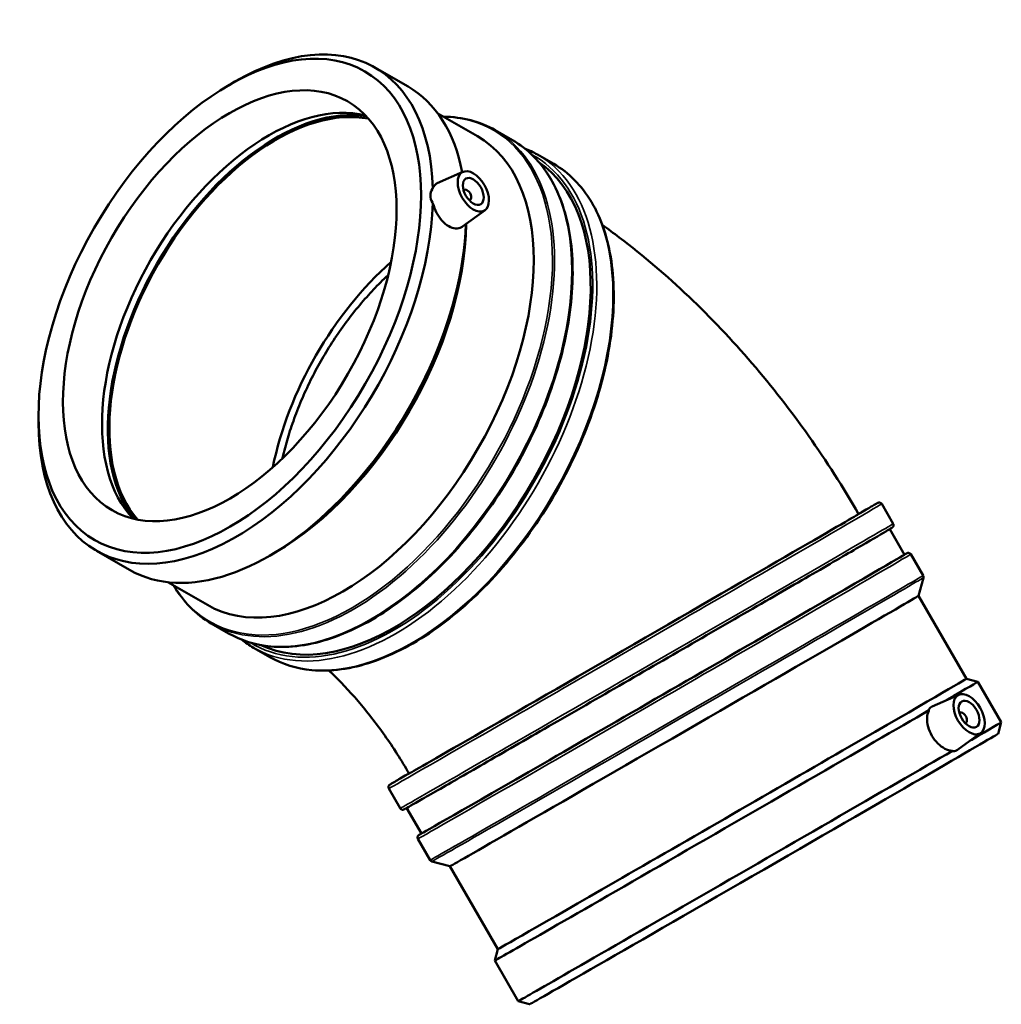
# Model space of a CAD drawing. Header units: millimetres. Extents: x -43 to 1144, y -318 to 1203.
# Tile 10 of 10: x 811 to 1144, y 699 to 1033. Entities that reach past the tile are written whole.
import ezdxf

# ---------------------------------------------------------------- set-up
doc = ezdxf.new("R2010")
doc.units = ezdxf.units.MM
doc.layers.add('Visible (ISO)', color=7, linetype='Continuous', lineweight=50)
doc.layers.add('Visible Narrow (ISO)', color=7, linetype='Continuous', lineweight=35)

msp = doc.modelspace()

# ---------------------------------------------------------------- linework, layer by layer
at = {"layer": 'Visible (ISO)'}
for p, q in [((931.613, 1016.386), (942.846, 1009.918)), ((882.162, 1010.44), (884.161, 1011.599)), ((952.947, 1000.827), (966.398, 993.081)), ((972.43, 995.108), (978.317, 991.718)), ((986.767, 986.852), (992.254, 983.692)), ((961.486, 980.983), (952.775, 977.14)), ((961.87, 974.874), (961.695, 974.773)), ((963.866, 971.407), (963.691, 971.307)), ((968.957, 968.009), (961.293, 962.427)), ((817.548, 898.236), (817.548, 895.925)), ((1107.357, 861.636), (1103.477, 868.357)), ((1111.179, 851.158), (1106.179, 859.817)), ((837.226, 852.481), (848.459, 846.012)), ((897.909, 851.959), (895.911, 850.799)), ((1117.495, 844.077), (1113.332, 851.287)), ((861.392, 841.838), (874.842, 834.093)), ((1115.95, 837.219), (1117.592, 843.345)), ((1132.187, 809.097), (1115.95, 837.219)), ((876.117, 827.858), (882.004, 824.468)), ((890.454, 819.602), (895.941, 816.442)), ((1132.186, 809.097), (1136.062, 808.059)), ((1144.005, 794.301), (1136.062, 808.058)), ((1129.584, 803.678), (1120.591, 799.711)), ((1129.967, 797.569), (1129.793, 797.469)), ((1131.964, 794.103), (1131.789, 794.002)), ((1142.967, 790.425), (1144.005, 794.301)), ((1137.055, 790.705), (1129.109, 784.917)), ((940.215, 765.136), (936.335, 771.856)), ((947.379, 756.588), (942.379, 765.247)), ((950.352, 747.577), (946.19, 754.787)), ((957.064, 745.486), (950.938, 747.127)), ((973.301, 717.364), (957.064, 745.486)), ((973.301, 717.364), (972.262, 713.489)), ((980.205, 699.731), (972.262, 713.488)), ((984.081, 698.692), (980.205, 699.731))]:
    msp.add_line(p, q, dxfattribs=at)
for centre, major_axis, ratio, start_param, end_param in [((884.419, 934.434), (47.193, 81.953), 0.5780931, 5.5279893, 7.0705172), ((895.652, 927.965), (47.193, 81.953), 0.5780931, 5.692967, 6.2831853), ((895.652, 927.965), (-39.923, -69.327), 0.5780931, 3.3075226, 6.1172554), ((898.145, 926.529), (-40.297, -69.976), 0.5780931, 3.3615696, 6.0632083), ((898.145, 926.529), (-39.923, -69.327), 0.5780931, 3.3391497, 6.0856283), ((920.62, 913.587), (45.778, 79.494), 0.5780931, 3.1415927, 6.2831853), ((937.928, 903.62), (47.193, 81.953), 0.5780931, 3.1879613, 6.2368167), ((962.868, 973.14), (-0.998, 1.733), 0.5780931, 2.9593736, 6.4654043), ((884.419, 934.434), (-47.193, -81.953), 0.5780931, 5.4958534, 8.6053102), ((895.652, 927.965), (-47.193, -81.953), 0.5780931, 0, 2.3133903), ((897.658, 926.81), (-45.778, -79.494), 0.5780931, 0.7873319, 2.3430515), ((951.71, 895.684), (39.923, 69.327), 0.5780931, 1.0442257, 2.0973669), ((1019.424, 820.942), (76.21, 44), 0.0015778, 3.1415927, 6.2831853), ((1029.279, 803.873), (-81.9, -47.285), 0.0015778, 0, 3.1415927), ((1036.507, 791.353), (-79.443, -45.867), 0.0015778, 0.0015779, 3.1400148), ((1052.744, 763.23), (-79.443, -45.867), 0.0015778, 0, 3.1415927), ((1054.162, 760.773), (81.9, 47.285), 0.0015778, 5.7689669, 6.2847632), ((1054.162, 760.773), (-81.9, -47.285), 0.0015778, 6.2816075, 8.7762514), ((1130.966, 795.836), (0.998, -1.733), 0.5780931, 6.1009663, 9.606997), ((1062.105, 747.016), (81.9, 47.285), 0.0015778, 5.7763684, 6.2831853), ((1063.524, 744.559), (-79.443, -45.867), 0.0015778, 0.0015779, 3.1400148), ((1062.105, 747.016), (-81.9, -47.285), 0.0015778, 0, 2.4930661)]:
    msp.add_ellipse(centre, major_axis=major_axis, ratio=ratio, start_param=start_param, end_param=end_param, dxfattribs=at)
for centre, major_axis in [((882.413, 935.589), (45.778, 79.494)), ((882.413, 935.589), (39.923, 69.327)), ((964.989, 974.362), (-3.743, 6.499)), ((964.989, 974.362), (-2.495, 4.333)), ((1133.087, 797.057), (-3.743, 6.499)), ((1133.087, 797.057), (-2.495, 4.333))]:
    msp.add_ellipse(centre, major_axis=major_axis, ratio=0.5780931, dxfattribs=at)
for points, knots in [([(954.902, 999.701), (958.099, 999.663), (961.177, 999.263), (967.051, 997.735), (969.842, 996.599), (972.43, 995.108)], [6.75356761, 6.75356761, 6.75356761, 6.75356761, 6.90918339, 6.90918339, 7.06664976, 7.06664976, 7.06664976, 7.06664976]), ([(978.317, 991.718), (983.474, 988.748), (987.812, 984.367), (994.452, 973.209), (996.73, 966.404), (998.99, 951.031), (998.948, 942.445), (996.535, 924.403), (994.163, 914.949), (987.336, 896.135), (982.885, 886.778), (972.353, 869.098), (966.276, 860.778), (953.101, 846.009), (946.006, 839.564), (931.498, 829.2), (924.087, 825.285), (909.695, 820.413), (902.713, 819.452), (891.098, 820.518), (886.274, 822.009), (882.004, 824.468)], [0.7834645, 0.7834645, 0.7834645, 0.7834645, 1.0972449, 1.0972449, 1.415361, 1.415361, 1.7367848, 1.7367848, 2.0584151, 2.0584151, 2.379761, 2.379761, 2.7010023, 2.7010023, 3.0223861, 3.0223861, 3.3440535, 3.3440535, 3.6652531, 3.6652531, 3.9250571, 3.9250571, 3.9250571, 3.9250571]), ([(992.254, 983.692), (997.411, 980.723), (1001.749, 976.341), (1008.389, 965.183), (1010.667, 958.378), (1012.927, 943.005), (1012.885, 934.419), (1010.472, 916.377), (1008.1, 906.923), (1001.273, 888.109), (996.822, 878.752), (986.291, 861.072), (980.213, 852.753), (967.039, 837.984), (959.943, 831.538), (945.435, 821.174), (938.025, 817.259), (923.632, 812.387), (916.65, 811.426), (905.036, 812.492), (900.211, 813.983), (895.941, 816.442)], [0.7834645, 0.7834645, 0.7834645, 0.7834645, 1.0972449, 1.0972449, 1.415361, 1.415361, 1.7367848, 1.7367848, 2.0584151, 2.0584151, 2.379761, 2.379761, 2.7010023, 2.7010023, 3.0223861, 3.0223861, 3.3440535, 3.3440535, 3.6652531, 3.6652531, 3.9250571, 3.9250571, 3.9250571, 3.9250571]), ([(951.256, 970.438), (951.21, 970.505), (951.165, 970.573), (950.669, 971.37), (950.427, 972.175), (950.427, 973.709), (950.669, 974.501), (951.165, 975.275), (951.21, 975.341), (951.256, 975.406)], [1.52262875, 1.52262875, 1.52262875, 1.52262875, 1.54914018, 1.54914018, 1.83052548, 1.83052548, 2.11191077, 2.11191077, 2.1384222, 2.1384222, 2.1384222, 2.1384222]), ([(951.256, 975.406), (951.274, 975.455), (951.293, 975.502), (951.593, 976.216), (952.017, 976.714), (952.599, 977.056), (952.685, 977.1), (952.775, 977.139)], [4.15048207, 4.15048207, 4.15048207, 4.15048207, 4.17294844, 4.17294844, 4.49380953, 4.49380953, 4.54712359, 4.54712359, 4.54712359, 4.54712359]), ([(961.292, 962.427), (961.206, 962.364), (961.117, 962.305), (960.459, 961.919), (959.746, 961.748), (958.212, 961.858), (957.391, 962.138), (955.877, 963.01), (955.085, 963.659), (953.654, 965.257), (953.014, 966.206), (952.017, 968.098), (951.593, 969.169), (951.293, 970.291), (951.274, 970.365), (951.256, 970.438)], [1.8743838, 1.8743838, 1.8743838, 1.8743838, 1.9257513, 1.9257513, 2.2469048, 2.2469048, 2.5680582, 2.5680582, 2.8892117, 2.8892117, 3.2103652, 3.2103652, 3.5312263, 3.5312263, 3.5536926, 3.5536926, 3.5536926, 3.5536926]), ([(1008.731, 963.01), (1010.673, 961.619), (1012.594, 960.202), (1022.715, 952.52), (1030.566, 945.8), (1045.558, 931.534), (1052.698, 923.989), (1066.256, 908.194), (1072.673, 899.945), (1084.742, 882.857), (1090.394, 874.019), (1095.634, 864.942)], [4.83312604, 4.83312604, 4.83312604, 4.83312604, 4.86946861, 4.86946861, 5.02654825, 5.02654825, 5.18362788, 5.18362788, 5.34070751, 5.34070751, 5.49778714, 5.49778714, 5.49778714, 5.49778714]), ([(936.124, 945.995), (936.086, 945.959), (936.047, 945.924), (934.316, 944.314), (932.684, 942.69), (929.621, 939.459), (928.048, 937.702), (924.92, 933.976), (923.366, 932.008), (920.359, 927.953), (918.907, 925.866), (916.174, 921.685), (914.892, 919.592), (912.547, 915.528), (911.375, 913.369), (909.12, 908.906), (908.038, 906.602), (906.029, 901.964), (905.101, 899.63), (903.436, 895.051), (902.7, 892.807), (901.43, 888.527), (900.837, 886.293), (900.302, 883.958), (900.285, 883.884), (900.269, 883.811)], [2.0936211, 2.0936211, 2.0936211, 2.0936211, 2.1095266, 2.1095266, 2.8127021, 2.8127021, 3.5162179, 3.5162179, 4.2197336, 4.2197336, 4.9232494, 4.9232494, 5.6267651, 5.6267651, 6.3308891, 6.3308891, 7.035013, 7.035013, 7.7391369, 7.7391369, 8.4432609, 8.4432609, 9.148405, 9.148405, 9.1712574, 9.1712574, 9.1712574, 9.1712574]), ([(1103.477, 868.357), (1103.425, 868.447), (1103.358, 868.528), (1103.211, 868.66), (1103.132, 868.709), (1102.97, 868.787), (1102.893, 868.808), (1102.745, 868.838), (1102.683, 868.84), (1102.577, 868.839), (1102.537, 868.834), (1102.465, 868.824), (1102.437, 868.818), (1102.377, 868.803), (1102.354, 868.796), (1102.292, 868.776), (1102.273, 868.767), (1102.181, 868.728), (1102.169, 868.719), (1102.029, 868.646), (1101.867, 868.556), (1101.361, 868.273), (1101.022, 868.082), (1100.176, 867.603), (1099.669, 867.314), (1098.496, 866.646), (1097.832, 866.267), (1096.625, 865.577), (1096.13, 865.294), (1095.604, 864.993)], [0.61639068, 0.61639068, 0.61639068, 0.61639068, 0.61690171, 0.61690171, 0.61746443, 0.61746443, 0.61818966, 0.61818966, 0.61916752, 0.61916752, 0.62031608, 0.62031608, 0.62174301, 0.62174301, 0.62402872, 0.62402872, 0.62929211, 0.62929211, 0.65334978, 0.65334978, 0.73139038, 0.73139038, 0.81040414, 0.81040414, 0.88943596, 0.88943596, 0.96750905, 0.96750905, 1.01631458, 1.01631458, 1.01631458, 1.01631458]), ([(940.215, 765.136), (940.267, 765.046), (940.334, 764.965), (940.481, 764.832), (940.56, 764.784), (940.722, 764.706), (940.799, 764.685), (940.947, 764.655), (941.009, 764.653), (941.115, 764.654), (941.155, 764.659), (941.228, 764.669), (941.256, 764.675), (941.315, 764.689), (941.338, 764.697), (941.4, 764.717), (941.419, 764.726), (941.511, 764.765), (941.523, 764.774), (941.987, 765.016), (943.614, 765.942), (949.649, 769.392), (954.033, 771.906), (965.03, 778.226), (971.64, 782.03), (986.42, 790.543), (994.587, 795.25), (1011.652, 805.093), (1020.547, 810.227), (1038.164, 820.4), (1046.884, 825.439), (1063.266, 834.911), (1070.925, 839.343), (1084.408, 847.151), (1090.23, 850.526), (1099.446, 855.879), (1102.838, 857.855), (1105.568, 859.456), (1106.112, 859.776), (1106.66, 860.103), (1106.797, 860.185), (1106.943, 860.275), (1106.98, 860.298), (1107.036, 860.334), (1107.052, 860.344), (1107.102, 860.381), (1107.12, 860.392), (1107.187, 860.453), (1107.206, 860.472), (1107.248, 860.517), (1107.262, 860.534), (1107.304, 860.587), (1107.336, 860.628), (1107.404, 860.758), (1107.441, 860.834), (1107.486, 861.053), (1107.499, 861.18), (1107.452, 861.43), (1107.414, 861.538), (1107.357, 861.636)], [3.7579833, 3.7579833, 3.7579833, 3.7579833, 3.7584944, 3.7584944, 3.7590571, 3.7590571, 3.7597823, 3.7597823, 3.7607602, 3.7607602, 3.7619087, 3.7619087, 3.7633357, 3.7633357, 3.7656214, 3.7656214, 3.7708848, 3.7708848, 3.7949424, 3.7949424, 4.1091017, 4.1091017, 4.4293377, 4.4293377, 4.7493719, 4.7493719, 5.0693832, 5.0693832, 5.3893892, 5.3893892, 5.7093944, 5.7093944, 6.0294016, 6.0294016, 6.3494178, 6.3494178, 6.6694794, 6.6694794, 6.7845277, 6.7845277, 6.8420518, 6.8420518, 6.8708139, 6.8708139, 6.885195, 6.885195, 6.8923855, 6.8923855, 6.8946344, 6.8946344, 6.8956196, 6.8956196, 6.8970585, 6.8970585, 6.8981724, 6.8981724, 6.8990195, 6.8990195, 6.899576, 6.899576, 6.899576, 6.899576]), ([(1113.332, 851.287), (1113.28, 851.378), (1113.213, 851.458), (1113.066, 851.591), (1112.987, 851.64), (1112.825, 851.718), (1112.748, 851.739), (1112.6, 851.768), (1112.538, 851.77), (1112.432, 851.77), (1112.392, 851.765), (1112.32, 851.755), (1112.292, 851.748), (1112.232, 851.734), (1112.209, 851.727), (1112.147, 851.706), (1112.128, 851.698), (1112.036, 851.658), (1112.024, 851.65), (1111.845, 851.556), (1111.59, 851.414), (1111.168, 851.177)], [0.61639068, 0.61639068, 0.61639068, 0.61639068, 0.61690171, 0.61690171, 0.61746443, 0.61746443, 0.61818966, 0.61818966, 0.61916752, 0.61916752, 0.62031608, 0.62031608, 0.62174301, 0.62174301, 0.62402872, 0.62402872, 0.62929211, 0.62929211, 0.65334978, 0.65334978, 0.75942283, 0.75942283, 0.75942283, 0.75942283]), ([(1117.592, 843.345), (1117.6, 843.376), (1117.608, 843.411), (1117.619, 843.488), (1117.623, 843.531), (1117.625, 843.626), (1117.622, 843.677), (1117.607, 843.787), (1117.593, 843.845), (1117.554, 843.963), (1117.527, 844.022), (1117.495, 844.077)], [0.61481283, 0.61481283, 0.61481283, 0.61481283, 0.6151284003, 0.6151284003, 0.6154439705, 0.6154439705, 0.6157595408, 0.6157595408, 0.616075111, 0.616075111, 0.6163906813, 0.6163906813, 0.6163906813, 0.6163906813]), ([(876.117, 827.858), (873.529, 829.348), (871.145, 831.192), (866.875, 835.505), (864.984, 837.967), (863.347, 840.712)], [3.92505711, 3.92505711, 3.92505711, 3.92505711, 4.08252348, 4.08252348, 4.23813926, 4.23813926, 4.23813926, 4.23813926]), ([(915.968, 811.891), (916.225, 811.652), (916.482, 811.41), (919.757, 808.293), (922.86, 805.033), (929.001, 797.879), (932.039, 793.985), (937.857, 785.748), (940.637, 781.405), (943.213, 776.942)], [5.01313554, 5.01313554, 5.01313554, 5.01313554, 5.02654825, 5.02654825, 5.18362788, 5.18362788, 5.34070751, 5.34070751, 5.49778714, 5.49778714, 5.49778714, 5.49778714]), ([(1127.422, 784.623), (1127.369, 784.625), (1127.316, 784.628), (1126.496, 784.687), (1125.654, 784.952), (1124.074, 785.778), (1123.23, 786.393), (1121.693, 787.925), (1121, 788.843), (1120.465, 789.77), (1119.93, 790.697), (1119.481, 791.756), (1118.922, 793.855), (1118.81, 794.895), (1118.883, 796.679), (1119.073, 797.543), (1119.431, 798.286), (1119.455, 798.333), (1119.479, 798.38)], [4.1504821, 4.1504821, 4.1504821, 4.1504821, 4.1729484, 4.1729484, 4.4938095, 4.4938095, 4.814963, 4.814963, 5.1361165, 5.1361165, 5.1361165, 5.4572699, 5.4572699, 5.7784234, 5.7784234, 6.0992845, 6.0992845, 6.1217509, 6.1217509, 6.1217509, 6.1217509]), ([(1119.479, 798.38), (1119.481, 798.42), (1119.484, 798.46), (1119.544, 798.918), (1119.827, 799.29), (1120.387, 799.615), (1120.486, 799.664), (1120.592, 799.711)], [1.52262875, 1.52262875, 1.52262875, 1.52262875, 1.54914018, 1.54914018, 1.83052548, 1.83052548, 1.88483779, 1.88483779, 1.88483779, 1.88483779]), ([(1129.109, 784.918), (1129.021, 784.854), (1128.935, 784.796), (1128.381, 784.475), (1127.918, 784.413), (1127.494, 784.587), (1127.458, 784.604), (1127.422, 784.623)], [1.77947776, 1.77947776, 1.77947776, 1.77947776, 1.83052548, 1.83052548, 2.11191077, 2.11191077, 2.1384222, 2.1384222, 2.1384222, 2.1384222]), ([(943.184, 776.993), (941.364, 775.933), (939.911, 775.085), (938.124, 774.037), (937.58, 773.716), (937.032, 773.39), (936.895, 773.307), (936.749, 773.218), (936.712, 773.195), (936.656, 773.159), (936.641, 773.148), (936.59, 773.112), (936.573, 773.101), (936.506, 773.039), (936.486, 773.021), (936.445, 772.976), (936.43, 772.959), (936.388, 772.906), (936.357, 772.865), (936.288, 772.735), (936.251, 772.658), (936.206, 772.44), (936.194, 772.313), (936.24, 772.063), (936.278, 771.955), (936.335, 771.856)], [3.35805984, 3.35805984, 3.35805984, 3.35805984, 3.52788676, 3.52788676, 3.64293504, 3.64293504, 3.70045919, 3.70045919, 3.72922126, 3.72922126, 3.7436023, 3.7436023, 3.75079282, 3.75079282, 3.7530418, 3.7530418, 3.75402691, 3.75402691, 3.75546581, 3.75546581, 3.75657976, 3.75657976, 3.75742685, 3.75742685, 3.75798333, 3.75798333, 3.75798333, 3.75798333]), ([(947.368, 756.606), (947.258, 756.541), (947.159, 756.482), (946.887, 756.321), (946.75, 756.238), (946.604, 756.148), (946.567, 756.125), (946.511, 756.089), (946.496, 756.079), (946.445, 756.042), (946.428, 756.031), (946.361, 755.97), (946.341, 755.952), (946.3, 755.906), (946.285, 755.89), (946.243, 755.836), (946.212, 755.795), (946.143, 755.665), (946.106, 755.589), (946.061, 755.37), (946.049, 755.244), (946.095, 754.993), (946.133, 754.885), (946.19, 754.787)], [3.61495118, 3.61495118, 3.61495118, 3.61495118, 3.64293504, 3.64293504, 3.70045919, 3.70045919, 3.72922126, 3.72922126, 3.7436023, 3.7436023, 3.75079282, 3.75079282, 3.7530418, 3.7530418, 3.75402691, 3.75402691, 3.75546581, 3.75546581, 3.75657976, 3.75657976, 3.75742685, 3.75742685, 3.75798333, 3.75798333, 3.75798333, 3.75798333]), ([(950.352, 747.577), (950.384, 747.522), (950.422, 747.469), (950.504, 747.376), (950.548, 747.336), (950.635, 747.267), (950.678, 747.239), (950.761, 747.193), (950.8, 747.175), (950.874, 747.147), (950.907, 747.136), (950.938, 747.127)], [3.7579833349, 3.7579833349, 3.7579833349, 3.7579833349, 3.7582989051, 3.7582989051, 3.7586144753, 3.7586144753, 3.7589300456, 3.7589300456, 3.7592456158, 3.7592456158, 3.7595611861, 3.7595611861, 3.7595611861, 3.7595611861])]:
    msp.add_open_spline(points, degree=3, knots=knots, dxfattribs=at)
for points in [[(982.361, 988.971), (983.886, 988.372), (985.357, 987.664), (986.767, 986.852)], [(890.454, 819.602), (889.043, 820.414), (887.693, 821.331), (886.409, 822.348)]]:
    msp.add_open_spline(points, degree=3, dxfattribs=at)
at = {"layer": 'Visible Narrow (ISO)'}
for centre, major_axis, ratio, start_param, end_param in [((923.791, 911.761), (48.016, 83.38), 0.5780931, 2.8350827, 6.5896953), ((924.274, 911.483), (-48.157, -83.625), 0.5780931, 0, 3.1415927), ((930.16, 908.093), (48.157, 83.625), 0.5780931, 3.1415927, 6.2831853), ((937.928, 903.62), (47.675, 82.789), 0.5780931, 3.1242467, 6.3005313), ((938.61, 903.227), (-48.157, -83.625), 0.5780931, 0, 3.1415927), ((944.098, 900.067), (48.157, 83.625), 0.5780931, 3.1415927, 6.2831853), ((1019.424, 820.942), (82.736, 47.768), 0.0015778, 2.741766, 6.6830124), ((1019.906, 820.107), (-83.571, -48.25), 0.0015778, 0, 3.1415927), ((1023.786, 813.386), (83.571, 48.25), 0.0015778, 3.1415927, 6.2831853), ((1029.279, 803.873), (82.736, 47.768), 0.0015778, 2.9993389, 6.425439), ((1029.761, 803.037), (-83.571, -48.25), 0.0015778, 0, 3.1415927), ((1033.924, 795.827), (83.571, 48.25), 0.0015778, 3.1415927, 6.2831853), ((1034.265, 795.236), (-83.327, -48.109), 0.0015778, 0.0015779, 3.1400148)]:
    msp.add_ellipse(centre, major_axis=major_axis, ratio=ratio, start_param=start_param, end_param=end_param, dxfattribs=at)

doc.saveas('drawing.dxf')
